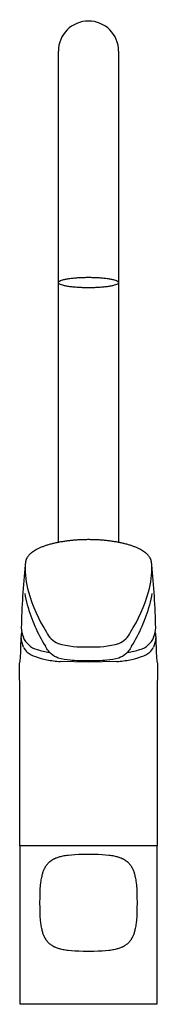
# Model space of a CAD drawing. Header units: millimetres. Extents: x -26 to 26, y 0 to 374.
import ezdxf

# ---------------------------------------------------------------- set-up
doc = ezdxf.new("R2010")
doc.units = ezdxf.units.MM
doc.header["$MEASUREMENT"] = 0
doc.layers.add('PLANNING', color=1, linetype='Continuous')

# ---------------------------------------------------------------- blocks, each defined once
blk = doc.blocks.new('84010000_f')
at = {"layer": 'PLANNING'}
for p, q in [((-11.5, 175.63), (-11.5, 362.35)), ((11.5, 362.35), (11.5, 175.63)), ((-25.74, 139.26), (-25.73, 139.86)), ((-25.39, 137.82), (-25.73, 139.86)), ((25.73, 139.86), (25.39, 137.82)), ((25.73, 139.86), (25.74, 139.26)), ((-24.8, 135.81), (-25.39, 137.82)), ((25.39, 137.82), (24.8, 135.81)), ((-26.28, 129.7), (-26.23, 129.95)), ((0, 130.1), (-10.79, 130.32)), ((10.79, 130.32), (0, 130.1)), ((26.23, 129.95), (26.28, 129.7)), ((26.19, 60.2), (-26.19, 60.2)), ((-26.01, 0), (-26.01, 60.2)), ((26.01, 60.2), (26.01, 0)), ((26.01, 0), (-26.01, 0)), ((11.97, 0, 79.92), (11.92, 0, 79.85))]:
    blk.add_line(p, q, dxfattribs=at)
blk.add_lwpolyline([(15.24, 53.83), (15.48, 53.56), (15.7, 53.29), (15.91, 53.02), (16.11, 52.75), (16.29, 52.48), (16.37, 52.34), (16.46, 52.21), (16.54, 52.07), (16.61, 51.93), (16.69, 51.79), (16.76, 51.65), (16.83, 51.51), (16.9, 51.37), (17.03, 51.08), (17.15, 50.79), (17.26, 50.49), (17.36, 50.17), (17.46, 49.85), (17.56, 49.52), (17.64, 49.17), (17.74, 48.76), (17.84, 48.32), (17.92, 47.85), (18, 47.37), (18.08, 46.85), (18.15, 46.31), (18.28, 45.13), (18.38, 43.8), (18.45, 42.3), (18.5, 40.58), (18.52, 38.6), (18.5, 36.62), (18.45, 34.9), (18.38, 33.4), (18.28, 32.07), (18.15, 30.89), (18.08, 30.35), (18, 29.83), (17.92, 29.35), (17.84, 28.88), (17.74, 28.44), (17.64, 28.03), (17.56, 27.68), (17.46, 27.35), (17.36, 27.03), (17.26, 26.71), (17.15, 26.41), (17.03, 26.12), (16.9, 25.83), (16.83, 25.69), (16.76, 25.55), (16.69, 25.41), (16.61, 25.27), (16.54, 25.13), (16.46, 24.99), (16.37, 24.86), (16.29, 24.72), (16.11, 24.45), (15.91, 24.18), (15.7, 23.91), (15.48, 23.64), (15.24, 23.37), (14.96, 23.13), (14.69, 22.9), (14.42, 22.69), (14.15, 22.5), (13.88, 22.31), (13.74, 22.23), (13.61, 22.14), (13.47, 22.06), (13.33, 21.99), (13.2, 21.91), (13.06, 21.84), (12.92, 21.77), (12.77, 21.7), (12.49, 21.57), (12.19, 21.45), (11.89, 21.34), (11.58, 21.24), (11.25, 21.14), (10.92, 21.04), (10.57, 20.96), (10.16, 20.86), (9.72, 20.76), (9.25, 20.68), (8.77, 20.6), (8.25, 20.52), (7.71, 20.45), (6.53, 20.32), (5.2, 20.22), (3.7, 20.15), (1.98, 20.1), (0, 20.08), (-1.98, 20.1), (-3.7, 20.15), (-5.2, 20.22), (-6.53, 20.32), (-7.71, 20.45), (-8.25, 20.52), (-8.77, 20.6), (-9.25, 20.68), (-9.72, 20.76), (-10.16, 20.86), (-10.57, 20.96), (-10.92, 21.04), (-11.25, 21.14), (-11.58, 21.24), (-11.89, 21.34), (-12.19, 21.45), (-12.49, 21.57), (-12.77, 21.7), (-12.92, 21.77), (-13.06, 21.84), (-13.2, 21.91), (-13.33, 21.99), (-13.47, 22.06), (-13.61, 22.14), (-13.74, 22.23), (-13.88, 22.31), (-14.15, 22.5), (-14.42, 22.69), (-14.69, 22.9), (-14.96, 23.13), (-15.24, 23.37), (-15.48, 23.64), (-15.7, 23.91), (-15.91, 24.18), (-16.11, 24.45), (-16.29, 24.72), (-16.37, 24.86), (-16.46, 24.99), (-16.54, 25.13), (-16.61, 25.27), (-16.69, 25.41), (-16.76, 25.55), (-16.83, 25.69), (-16.9, 25.83), (-17.03, 26.12), (-17.15, 26.41), (-17.26, 26.71), (-17.36, 27.03), (-17.46, 27.35), (-17.56, 27.68), (-17.64, 28.03), (-17.74, 28.44), (-17.84, 28.88), (-17.92, 29.35), (-18, 29.83), (-18.08, 30.35), (-18.15, 30.89), (-18.28, 32.07), (-18.38, 33.4), (-18.45, 34.9), (-18.5, 36.62), (-18.52, 38.6), (-18.5, 40.58), (-18.45, 42.3), (-18.38, 43.8), (-18.28, 45.13), (-18.15, 46.31), (-18.08, 46.85), (-18, 47.37), (-17.92, 47.85), (-17.84, 48.32), (-17.74, 48.76), (-17.64, 49.17), (-17.56, 49.52), (-17.46, 49.85), (-17.36, 50.17), (-17.26, 50.49), (-17.15, 50.79), (-17.03, 51.08), (-16.9, 51.37), (-16.83, 51.51), (-16.76, 51.65), (-16.69, 51.79), (-16.61, 51.93), (-16.54, 52.07), (-16.46, 52.21), (-16.37, 52.34), (-16.29, 52.48), (-16.11, 52.75), (-15.91, 53.02), (-15.7, 53.29), (-15.48, 53.56), (-15.24, 53.83), (-14.96, 54.07), (-14.69, 54.3), (-14.42, 54.51), (-14.15, 54.7), (-13.88, 54.89), (-13.74, 54.97), (-13.61, 55.06), (-13.47, 55.14), (-13.33, 55.21), (-13.2, 55.29), (-13.06, 55.36), (-12.92, 55.43), (-12.77, 55.5), (-12.49, 55.63), (-12.19, 55.75), (-11.89, 55.86), (-11.58, 55.96), (-11.25, 56.06), (-10.92, 56.16), (-10.57, 56.24), (-10.16, 56.34), (-9.72, 56.44), (-9.25, 56.52), (-8.77, 56.6), (-8.25, 56.68), (-7.71, 56.75), (-6.53, 56.88), (-5.2, 56.98), (-3.7, 57.05), (-1.98, 57.1), (0, 57.12), (1.98, 57.1), (3.7, 57.05), (5.2, 56.98), (6.53, 56.88), (7.71, 56.75), (8.25, 56.68), (8.77, 56.6), (9.25, 56.52), (9.72, 56.44), (10.16, 56.34), (10.57, 56.24), (10.92, 56.16), (11.25, 56.06), (11.58, 55.96), (11.89, 55.86), (12.19, 55.75), (12.49, 55.63), (12.77, 55.5), (12.92, 55.43), (13.06, 55.36), (13.2, 55.29), (13.33, 55.21), (13.47, 55.14), (13.61, 55.06), (13.74, 54.97), (13.88, 54.89), (14.15, 54.7), (14.42, 54.51), (14.69, 54.3), (14.96, 54.07), (15.24, 53.83)], dxfattribs=at)
for centre, radius, start, end in [((0, 362.35), 11.5, 0, 180), ((252.89, 137.57), 278.59, 173.9179, 178.8622), ((6.97, 165.5), 31.14, 177.0804, 196.1905), ((-6.97, 165.5), 31.14, 343.8095, 2.9196), ((-252.89, 137.57), 278.59, 1.1378, 6.0821), ((13.56, 161.94), 38.3, 188.5661, 195.2912), ((34.58, 173.52), 59.89, 196.1905, 212.3804), ((-34.58, 173.52), 59.89, 327.6196, 343.8095), ((-13.56, 161.94), 38.3, 344.7088, 351.4339), ((39.37, 170.19), 65.38, 196.2936, 211.4086), ((-39.37, 170.19), 65.38, 328.5914, 343.7064), ((-13.64, 143.95), 12.03, 184.0221, 201.1386), ((13.64, 143.95), 12.03, 338.8614, 355.9779), ((-254.44, 140.73), 228.71, 358.5094, 359.6298), ((-21.54, 139.85), 4.19, 157.2874, 179.7969), ((-17.65, 142.4), 7.74, 201.1386, 255.2038), ((-8.15, 145.16), 8.68, 205.3369, 246.6088), ((8.15, 145.16), 8.68, 293.3912, 334.6631), ((17.65, 142.4), 7.74, 284.7962, 338.8614), ((21.54, 139.85), 4.19, 0.2031, 22.7126), ((197.9, 139.82), 172.17, 180.1862, 181.6746), ((-77.79, 136.14), 51.99, 355.3948, 358.5094), ((-20.15, 137.77), 5.05, 202.8468, 230.8301), ((-11.42, 159.6), 26.01, 251.6038, 262.3465), ((-2.04, 171.86), 35.96, 254.5875, 273.2528), ((2.04, 171.86), 35.96, 266.7472, 285.4125), ((11.42, 159.6), 26.01, 277.6535, 288.3962), ((20.15, 137.77), 5.05, 309.1699, 337.1532), ((84.74, 136.51), 58.96, 181.6746, 184.4212), ((-37.56, 132.49), 11.61, 347.3404, 357.395), ((-16.57, 142.76), 11.19, 232.7403, 250.8072), ((-10.76, 157.77), 27.28, 249.6434, 259.114), ((10.76, 157.77), 27.28, 280.886, 290.3566), ((16.57, 142.76), 11.19, 289.1928, 307.2597), ((37.06, 132.42), 11.11, 182.3779, 192.8867), ((-25222.4, 62.91), 25196.21, 359.993844, 0.151881), ((-7.93, 172.44), 42.22, 259.114, 266.1169), ((7.93, 172.44), 42.22, 273.8831, 280.886), ((25217.79, 62.92), 25191.6, 179.848111, 180.006178)]:
    blk.add_arc(centre, radius, start, end, dxfattribs=at)
for points in [[(-11.5, 274.43), (-11.5, 276.42), (0, 276.42)], [(0, 272.43), (-11.5, 272.43), (-11.5, 274.43)], [(0, 276.42), (11.5, 276.42), (11.5, 274.43)], [(11.5, 274.43), (11.5, 272.43), (0, 272.43)]]:
    blk.add_rational_spline(points, [1, 0.707106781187, 1], degree=2, dxfattribs=at)
for points in [[(0, 176.67), (-8.78, 176.67), (-18.12, 175.22), (-23.67, 172.17), (-24.02, 169.39), (-24.13, 167.09)], [(24.13, 167.09), (24.02, 169.39), (23.67, 172.17), (18.12, 175.22), (8.78, 176.67), (0, 176.67)]]:
    blk.add_open_spline(points, degree=5, dxfattribs=at)
for points, knots in [([(0, 130.54), (-2.36, 130.54), (-6.22, 130.62), (-11.14, 131.3), (-13.96, 132.71), (-15.45, 134.48), (-16.07, 135.5), (-16.43, 136.11)], [55.492817, 55.492817, 55.492817, 55.492817, 62.548057, 67.106985, 70.311158, 71.815194, 73.935174, 73.935174, 73.935174, 73.935174]), ([(16.43, 136.11), (16.07, 135.5), (15.45, 134.48), (13.96, 132.71), (11.14, 131.3), (6.22, 130.62), (2.36, 130.54), (0, 130.54)], [37.050459, 37.050459, 37.050459, 37.050459, 39.17044, 40.674476, 43.878648, 48.437576, 55.492817, 55.492817, 55.492817, 55.492817])]:
    blk.add_open_spline(points, degree=3, knots=knots, dxfattribs=at)

msp = doc.modelspace()

# ---------------------------------------------------------------- block references
msp.add_blockref('84010000_f', (0, 0))

doc.saveas('drawing.dxf')
